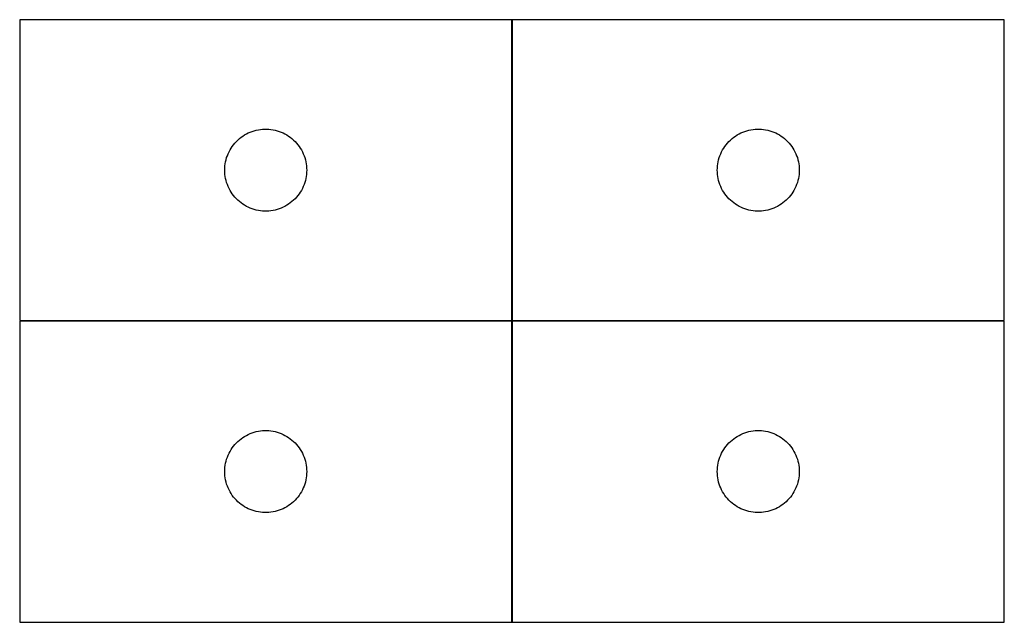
# Model space of a CAD drawing. Header units: millimetres. Extents: x 7 to 1493, y 7 to 488.
# Tile 2 of 5: x 23 to 383, y 267 to 488. Entities that reach past the tile are written whole.
import ezdxf

# ---------------------------------------------------------------- set-up
doc = ezdxf.new("R2010")
doc.units = ezdxf.units.MM
doc.layers.add('COMMON', color=5, linetype='CONTINUOUS', true_color=0x0000ff)
doc.layers.add('CUT', color=7, linetype='CONTINUOUS', true_color=0x000000)

msp = doc.modelspace()

# ---------------------------------------------------------------- linework, layer by layer
at = {"layer": 'COMMON'}
for p, q in [((202.987145, 487.691518), (202.987145, 377.691518)), ((202.887145, 377.591518), (22.887145, 377.591518)), ((202.987146, 267.491517), (202.987146, 377.491517)), ((203.087146, 377.591517), (383.087146, 377.591517)), ((136.338922, 267.384685), (202.887145, 267.384685)), ((203.087146, 267.384685), (383.087146, 267.384685))]:
    msp.add_line(p, q, dxfattribs=at)
at = {"layer": 'CUT'}
for p, q in [((202.887145, 487.691518), (22.887145, 487.691518)), ((22.887145, 487.691518), (22.887145, 377.691518)), ((202.887145, 377.691518), (202.887145, 487.691518)), ((383.087146, 487.691518), (203.087146, 487.691518)), ((203.087146, 487.691518), (203.087146, 377.691518)), ((383.087146, 377.691518), (383.087146, 487.691518)), ((107.236226, 446.586378), (107.959009, 446.858856)), ((107.959009, 446.858856), (108.69486, 447.093766)), ((108.69486, 447.093766), (109.441829, 447.290484)), ((109.441829, 447.290484), (110.197933, 447.448487)), ((110.197933, 447.448487), (110.961169, 447.567358)), ((110.961169, 447.567358), (111.729513, 447.646781)), ((111.729513, 447.646781), (112.500926, 447.686545)), ((112.500926, 447.686545), (113.273363, 447.686545)), ((113.273363, 447.686545), (114.044777, 447.646781)), ((114.044777, 447.646781), (114.81312, 447.567358)), ((114.81312, 447.567358), (115.576356, 447.448487)), ((115.576356, 447.448487), (116.332461, 447.290484)), ((116.332461, 447.290484), (117.079429, 447.093766)), ((117.079429, 447.093766), (117.81528, 446.858856)), ((117.81528, 446.858856), (118.538063, 446.586378)), ((287.436227, 446.586378), (288.15901, 446.858856)), ((288.15901, 446.858856), (288.894861, 447.093766)), ((288.894861, 447.093766), (289.64183, 447.290484)), ((289.64183, 447.290484), (290.397934, 447.448487)), ((290.397934, 447.448487), (291.16117, 447.567358)), ((291.16117, 447.567358), (291.929514, 447.646781)), ((291.929514, 447.646781), (292.700927, 447.686545)), ((292.700927, 447.686545), (293.473364, 447.686545)), ((293.473364, 447.686545), (294.244778, 447.646781)), ((294.244778, 447.646781), (295.013121, 447.567358)), ((295.013121, 447.567358), (295.776357, 447.448487)), ((295.776357, 447.448487), (296.532462, 447.290484)), ((296.532462, 447.290484), (297.27943, 447.093766)), ((297.27943, 447.093766), (298.015281, 446.858856)), ((298.015281, 446.858856), (298.738064, 446.586378)), ((101.620166, 442.5938), (102.144862, 443.16068)), ((102.144862, 443.16068), (102.698045, 443.699799)), ((102.698045, 443.699799), (103.278247, 444.209725)), ((103.278247, 444.209725), (103.88393, 444.689107)), ((103.88393, 444.689107), (104.513489, 445.136673)), ((104.513489, 445.136673), (105.165253, 445.551237)), ((105.165253, 445.551237), (105.837494, 445.9317)), ((105.837494, 445.9317), (106.528429, 446.277052)), ((106.528429, 446.277052), (107.236226, 446.586378)), ((118.538063, 446.586378), (119.245861, 446.277052)), ((119.245861, 446.277052), (119.936796, 445.9317)), ((119.936796, 445.9317), (120.609037, 445.551237)), ((120.609037, 445.551237), (121.2608, 445.136673)), ((121.2608, 445.136673), (121.890359, 444.689107)), ((121.890359, 444.689107), (122.496042, 444.209725)), ((122.496042, 444.209725), (123.076245, 443.699799)), ((123.076245, 443.699799), (123.629427, 443.16068)), ((123.629427, 443.16068), (124.154124, 442.5938)), ((281.820167, 442.5938), (282.344863, 443.16068)), ((282.344863, 443.16068), (282.898046, 443.699799)), ((282.898046, 443.699799), (283.478248, 444.209725)), ((283.478248, 444.209725), (284.083931, 444.689107)), ((284.083931, 444.689107), (284.71349, 445.136673)), ((284.71349, 445.136673), (285.365254, 445.551237)), ((285.365254, 445.551237), (286.037495, 445.9317)), ((286.037495, 445.9317), (286.72843, 446.277052)), ((286.72843, 446.277052), (287.436227, 446.586378)), ((298.738064, 446.586378), (299.445862, 446.277052)), ((299.445862, 446.277052), (300.136797, 445.9317)), ((300.136797, 445.9317), (300.809038, 445.551237)), ((300.809038, 445.551237), (301.460801, 445.136673)), ((301.460801, 445.136673), (302.09036, 444.689107)), ((302.09036, 444.689107), (302.696043, 444.209725)), ((302.696043, 444.209725), (303.276246, 443.699799)), ((303.276246, 443.699799), (303.829428, 443.16068)), ((303.829428, 443.16068), (304.354125, 442.5938)), ((99.469838, 439.397925), (99.832866, 440.079739)), ((99.832866, 440.079739), (100.230511, 440.741961)), ((100.230511, 440.741961), (100.66172, 441.382835)), ((100.66172, 441.382835), (101.125348, 442.00066)), ((101.125348, 442.00066), (101.620166, 442.5938)), ((124.154124, 442.5938), (124.648942, 442.00066)), ((124.648942, 442.00066), (125.11257, 441.382835)), ((125.11257, 441.382835), (125.543778, 440.741961)), ((125.543778, 440.741961), (125.941423, 440.079739)), ((125.941423, 440.079739), (126.304451, 439.397925)), ((279.669839, 439.397925), (280.032867, 440.079739)), ((280.032867, 440.079739), (280.430512, 440.741961)), ((280.430512, 440.741961), (280.861721, 441.382835)), ((280.861721, 441.382835), (281.325349, 442.00066)), ((281.325349, 442.00066), (281.820167, 442.5938)), ((304.354125, 442.5938), (304.848943, 442.00066)), ((304.848943, 442.00066), (305.312571, 441.382835)), ((305.312571, 441.382835), (305.743779, 440.741961)), ((305.743779, 440.741961), (306.141424, 440.079739)), ((306.141424, 440.079739), (306.504452, 439.397925)), ((98.204309, 435.759799), (98.381729, 436.511585)), ((98.381729, 436.511585), (98.597614, 437.253241)), ((98.597614, 437.253241), (98.851392, 437.982799)), ((98.851392, 437.982799), (99.142391, 438.698327)), ((99.142391, 438.698327), (99.469838, 439.397925)), ((126.304451, 439.397925), (126.631898, 438.698327)), ((126.631898, 438.698327), (126.922897, 437.982799)), ((126.922897, 437.982799), (127.176675, 437.253241)), ((127.176675, 437.253241), (127.392561, 436.511585)), ((127.392561, 436.511585), (127.56998, 435.759799)), ((278.40431, 435.759799), (278.58173, 436.511585)), ((278.58173, 436.511585), (278.797615, 437.253241)), ((278.797615, 437.253241), (279.051393, 437.982799)), ((279.051393, 437.982799), (279.342392, 438.698327)), ((279.342392, 438.698327), (279.669839, 439.397925)), ((306.504452, 439.397925), (306.831899, 438.698327)), ((306.831899, 438.698327), (307.122898, 437.982799)), ((307.122898, 437.982799), (307.376676, 437.253241)), ((307.376676, 437.253241), (307.592562, 436.511585)), ((307.592562, 436.511585), (307.769981, 435.759799)), ((97.887145, 432.691518), (97.907033, 433.463699)), ((97.907033, 431.919337), (97.887145, 432.691518)), ((97.907033, 433.463699), (97.966647, 434.233833)), ((97.966647, 434.233833), (98.065826, 434.999877)), ((98.065826, 434.999877), (98.204309, 435.759799)), ((127.56998, 435.759799), (127.708463, 434.999877)), ((127.708463, 434.999877), (127.807643, 434.233833)), ((127.807643, 434.233833), (127.867256, 433.463699)), ((127.867256, 433.463699), (127.887145, 432.691518)), ((127.887145, 432.691518), (127.867256, 431.919337)), ((278.087146, 432.691518), (278.107034, 433.463699)), ((278.107034, 431.919337), (278.087146, 432.691518)), ((278.107034, 433.463699), (278.166648, 434.233833)), ((278.166648, 434.233833), (278.265827, 434.999877)), ((278.265827, 434.999877), (278.40431, 435.759799)), ((307.769981, 435.759799), (307.908464, 434.999877)), ((307.908464, 434.999877), (308.007644, 434.233833)), ((308.007644, 434.233833), (308.067257, 433.463699)), ((308.067257, 433.463699), (308.087146, 432.691518)), ((308.087146, 432.691518), (308.067257, 431.919337)), ((97.966647, 431.149203), (97.907033, 431.919337)), ((98.065826, 430.383159), (97.966647, 431.149203)), ((98.204309, 429.623237), (98.065826, 430.383159)), ((98.381729, 428.871451), (98.204309, 429.623237)), ((98.597614, 428.129796), (98.381729, 428.871451)), ((127.392561, 428.871451), (127.176675, 428.129796)), ((127.56998, 429.623237), (127.392561, 428.871451)), ((127.708463, 430.383159), (127.56998, 429.623237)), ((127.807643, 431.149203), (127.708463, 430.383159)), ((127.867256, 431.919337), (127.807643, 431.149203)), ((278.166648, 431.149203), (278.107034, 431.919337)), ((278.265827, 430.383159), (278.166648, 431.149203)), ((278.40431, 429.623237), (278.265827, 430.383159)), ((278.58173, 428.871451), (278.40431, 429.623237)), ((278.797615, 428.129796), (278.58173, 428.871451)), ((307.592562, 428.871451), (307.376676, 428.129796)), ((307.769981, 429.623237), (307.592562, 428.871451)), ((307.908464, 430.383159), (307.769981, 429.623237)), ((308.007644, 431.149203), (307.908464, 430.383159)), ((308.067257, 431.919337), (308.007644, 431.149203)), ((98.851392, 427.400237), (98.597614, 428.129796)), ((99.142391, 426.684709), (98.851392, 427.400237)), ((99.469838, 425.985111), (99.142391, 426.684709)), ((99.832866, 425.303297), (99.469838, 425.985111)), ((100.230511, 424.641075), (99.832866, 425.303297)), ((125.941423, 425.303297), (125.543778, 424.641075)), ((126.304451, 425.985111), (125.941423, 425.303297)), ((126.631898, 426.684709), (126.304451, 425.985111)), ((126.922897, 427.400237), (126.631898, 426.684709)), ((127.176675, 428.129796), (126.922897, 427.400237)), ((279.051393, 427.400237), (278.797615, 428.129796)), ((279.342392, 426.684709), (279.051393, 427.400237)), ((279.669839, 425.985111), (279.342392, 426.684709)), ((280.032867, 425.303297), (279.669839, 425.985111)), ((280.430512, 424.641075), (280.032867, 425.303297)), ((306.141424, 425.303297), (305.743779, 424.641075)), ((306.504452, 425.985111), (306.141424, 425.303297)), ((306.831899, 426.684709), (306.504452, 425.985111)), ((307.122898, 427.400237), (306.831899, 426.684709)), ((307.376676, 428.129796), (307.122898, 427.400237)), ((100.66172, 424.000202), (100.230511, 424.641075)), ((101.125348, 423.382376), (100.66172, 424.000202)), ((101.620166, 422.789236), (101.125348, 423.382376)), ((102.144862, 422.222356), (101.620166, 422.789236)), ((102.698045, 421.683238), (102.144862, 422.222356)), ((103.278247, 421.173311), (102.698045, 421.683238)), ((123.076245, 421.683238), (122.496042, 421.173311)), ((123.629427, 422.222356), (123.076245, 421.683238)), ((124.154124, 422.789236), (123.629427, 422.222356)), ((124.648942, 423.382376), (124.154124, 422.789236)), ((125.11257, 424.000202), (124.648942, 423.382376)), ((125.543778, 424.641075), (125.11257, 424.000202)), ((280.861721, 424.000202), (280.430512, 424.641075)), ((281.325349, 423.382376), (280.861721, 424.000202)), ((281.820167, 422.789236), (281.325349, 423.382376)), ((282.344863, 422.222356), (281.820167, 422.789236)), ((282.898046, 421.683238), (282.344863, 422.222356)), ((283.478248, 421.173311), (282.898046, 421.683238)), ((303.276246, 421.683238), (302.696043, 421.173311)), ((303.829428, 422.222356), (303.276246, 421.683238)), ((304.354125, 422.789236), (303.829428, 422.222356)), ((304.848943, 423.382376), (304.354125, 422.789236)), ((305.312571, 424.000202), (304.848943, 423.382376)), ((305.743779, 424.641075), (305.312571, 424.000202)), ((103.88393, 420.693929), (103.278247, 421.173311)), ((104.513489, 420.246363), (103.88393, 420.693929)), ((105.165253, 419.831799), (104.513489, 420.246363)), ((105.837494, 419.451336), (105.165253, 419.831799)), ((106.528429, 419.105984), (105.837494, 419.451336)), ((107.236226, 418.796659), (106.528429, 419.105984)), ((107.959009, 418.52418), (107.236226, 418.796659)), ((108.69486, 418.28927), (107.959009, 418.52418)), ((109.441829, 418.092552), (108.69486, 418.28927)), ((110.197933, 417.934549), (109.441829, 418.092552)), ((110.961169, 417.815678), (110.197933, 417.934549)), ((115.576356, 417.934549), (114.81312, 417.815678)), ((116.332461, 418.092552), (115.576356, 417.934549)), ((117.079429, 418.28927), (116.332461, 418.092552)), ((117.81528, 418.52418), (117.079429, 418.28927)), ((118.538063, 418.796659), (117.81528, 418.52418)), ((119.245861, 419.105984), (118.538063, 418.796659)), ((119.936796, 419.451336), (119.245861, 419.105984)), ((120.609037, 419.831799), (119.936796, 419.451336)), ((121.2608, 420.246363), (120.609037, 419.831799)), ((121.890359, 420.693929), (121.2608, 420.246363)), ((122.496042, 421.173311), (121.890359, 420.693929)), ((284.083931, 420.693929), (283.478248, 421.173311)), ((284.71349, 420.246363), (284.083931, 420.693929)), ((285.365254, 419.831799), (284.71349, 420.246363)), ((286.037495, 419.451336), (285.365254, 419.831799)), ((286.72843, 419.105984), (286.037495, 419.451336)), ((287.436227, 418.796659), (286.72843, 419.105984)), ((288.15901, 418.52418), (287.436227, 418.796659)), ((288.894861, 418.28927), (288.15901, 418.52418)), ((289.64183, 418.092552), (288.894861, 418.28927)), ((290.397934, 417.934549), (289.64183, 418.092552)), ((291.16117, 417.815678), (290.397934, 417.934549)), ((295.776357, 417.934549), (295.013121, 417.815678)), ((296.532462, 418.092552), (295.776357, 417.934549)), ((297.27943, 418.28927), (296.532462, 418.092552)), ((298.015281, 418.52418), (297.27943, 418.28927)), ((298.738064, 418.796659), (298.015281, 418.52418)), ((299.445862, 419.105984), (298.738064, 418.796659)), ((300.136797, 419.451336), (299.445862, 419.105984)), ((300.809038, 419.831799), (300.136797, 419.451336)), ((301.460801, 420.246363), (300.809038, 419.831799)), ((302.09036, 420.693929), (301.460801, 420.246363)), ((302.696043, 421.173311), (302.09036, 420.693929)), ((111.729513, 417.736255), (110.961169, 417.815678)), ((112.500926, 417.696491), (111.729513, 417.736255)), ((113.273363, 417.696491), (112.500926, 417.696491)), ((114.044777, 417.736255), (113.273363, 417.696491)), ((114.81312, 417.815678), (114.044777, 417.736255)), ((291.929514, 417.736255), (291.16117, 417.815678)), ((292.700927, 417.696491), (291.929514, 417.736255)), ((293.473364, 417.696491), (292.700927, 417.696491)), ((294.244778, 417.736255), (293.473364, 417.696491)), ((295.013121, 417.815678), (294.244778, 417.736255)), ((22.887145, 377.691518), (202.887145, 377.691518)), ((202.887145, 377.491517), (22.887145, 377.491517)), ((22.887145, 377.491517), (22.887145, 267.491517)), ((202.887145, 267.491517), (202.887145, 377.491517)), ((203.087146, 377.691518), (383.087146, 377.691518)), ((383.087146, 377.491517), (203.087146, 377.491517)), ((203.087146, 377.491517), (203.087146, 267.491517)), ((383.087146, 267.491517), (383.087146, 377.491517)), ((104.513489, 334.936672), (105.165253, 335.351236)), ((105.165253, 335.351236), (105.837494, 335.731699)), ((105.837494, 335.731699), (106.528429, 336.077051)), ((106.528429, 336.077051), (107.236226, 336.386377)), ((107.236226, 336.386377), (107.959009, 336.658855)), ((107.959009, 336.658855), (108.69486, 336.893765)), ((108.69486, 336.893765), (109.441829, 337.090483)), ((109.441829, 337.090483), (110.197933, 337.248486)), ((110.197933, 337.248486), (110.961169, 337.367357)), ((110.961169, 337.367357), (111.729513, 337.44678)), ((111.729513, 337.44678), (112.500926, 337.486544)), ((112.500926, 337.486544), (113.273363, 337.486544)), ((113.273363, 337.486544), (114.044777, 337.44678)), ((114.044777, 337.44678), (114.81312, 337.367357)), ((114.81312, 337.367357), (115.576356, 337.248486)), ((115.576356, 337.248486), (116.332461, 337.090483)), ((116.332461, 337.090483), (117.079429, 336.893765)), ((117.079429, 336.893765), (117.81528, 336.658855)), ((117.81528, 336.658855), (118.538063, 336.386377)), ((118.538063, 336.386377), (119.245861, 336.077051)), ((119.245861, 336.077051), (119.936796, 335.731699)), ((119.936796, 335.731699), (120.609037, 335.351236)), ((120.609037, 335.351236), (121.2608, 334.936672)), ((284.71349, 334.936672), (285.365254, 335.351236)), ((285.365254, 335.351236), (286.037495, 335.731699)), ((286.037495, 335.731699), (286.72843, 336.077051)), ((286.72843, 336.077051), (287.436227, 336.386377)), ((287.436227, 336.386377), (288.15901, 336.658855)), ((288.15901, 336.658855), (288.894861, 336.893765)), ((288.894861, 336.893765), (289.64183, 337.090483)), ((289.64183, 337.090483), (290.397934, 337.248486)), ((290.397934, 337.248486), (291.16117, 337.367357)), ((291.16117, 337.367357), (291.929514, 337.44678)), ((291.929514, 337.44678), (292.700927, 337.486544)), ((292.700927, 337.486544), (293.473364, 337.486544)), ((293.473364, 337.486544), (294.244778, 337.44678)), ((294.244778, 337.44678), (295.013121, 337.367357)), ((295.013121, 337.367357), (295.776357, 337.248486)), ((295.776357, 337.248486), (296.532462, 337.090483)), ((296.532462, 337.090483), (297.27943, 336.893765)), ((297.27943, 336.893765), (298.015281, 336.658855)), ((298.015281, 336.658855), (298.738064, 336.386377)), ((298.738064, 336.386377), (299.445862, 336.077051)), ((299.445862, 336.077051), (300.136797, 335.731699)), ((300.136797, 335.731699), (300.809038, 335.351236)), ((300.809038, 335.351236), (301.460801, 334.936672)), ((100.66172, 331.182834), (101.125348, 331.800659)), ((101.125348, 331.800659), (101.620166, 332.393799)), ((101.620166, 332.393799), (102.144862, 332.960679)), ((102.144862, 332.960679), (102.698045, 333.499798)), ((102.698045, 333.499798), (103.278247, 334.009724)), ((103.278247, 334.009724), (103.88393, 334.489106)), ((103.88393, 334.489106), (104.513489, 334.936672)), ((121.2608, 334.936672), (121.890359, 334.489106)), ((121.890359, 334.489106), (122.496042, 334.009724)), ((122.496042, 334.009724), (123.076245, 333.499798)), ((123.076245, 333.499798), (123.629427, 332.960679)), ((123.629427, 332.960679), (124.154124, 332.393799)), ((124.154124, 332.393799), (124.648942, 331.800659)), ((124.648942, 331.800659), (125.11257, 331.182834)), ((280.861721, 331.182834), (281.325349, 331.800659)), ((281.325349, 331.800659), (281.820167, 332.393799)), ((281.820167, 332.393799), (282.344863, 332.960679)), ((282.344863, 332.960679), (282.898046, 333.499798)), ((282.898046, 333.499798), (283.478248, 334.009724)), ((283.478248, 334.009724), (284.083931, 334.489106)), ((284.083931, 334.489106), (284.71349, 334.936672)), ((301.460801, 334.936672), (302.09036, 334.489106)), ((302.09036, 334.489106), (302.696043, 334.009724)), ((302.696043, 334.009724), (303.276246, 333.499798)), ((303.276246, 333.499798), (303.829428, 332.960679)), ((303.829428, 332.960679), (304.354125, 332.393799)), ((304.354125, 332.393799), (304.848943, 331.800659)), ((304.848943, 331.800659), (305.312571, 331.182834)), ((98.597614, 327.05324), (98.851392, 327.782798)), ((98.851392, 327.782798), (99.142391, 328.498326)), ((99.142391, 328.498326), (99.469838, 329.197924)), ((99.469838, 329.197924), (99.832866, 329.879738)), ((99.832866, 329.879738), (100.230511, 330.54196)), ((100.230511, 330.54196), (100.66172, 331.182834)), ((125.11257, 331.182834), (125.543778, 330.54196)), ((125.543778, 330.54196), (125.941423, 329.879738)), ((125.941423, 329.879738), (126.304451, 329.197924)), ((126.304451, 329.197924), (126.631898, 328.498326)), ((126.631898, 328.498326), (126.922897, 327.782798)), ((126.922897, 327.782798), (127.176675, 327.05324)), ((278.797615, 327.05324), (279.051393, 327.782798)), ((279.051393, 327.782798), (279.342392, 328.498326)), ((279.342392, 328.498326), (279.669839, 329.197924)), ((279.669839, 329.197924), (280.032867, 329.879738)), ((280.032867, 329.879738), (280.430512, 330.54196)), ((280.430512, 330.54196), (280.861721, 331.182834)), ((305.312571, 331.182834), (305.743779, 330.54196)), ((305.743779, 330.54196), (306.141424, 329.879738)), ((306.141424, 329.879738), (306.504452, 329.197924)), ((306.504452, 329.197924), (306.831899, 328.498326)), ((306.831899, 328.498326), (307.122898, 327.782798)), ((307.122898, 327.782798), (307.376676, 327.05324)), ((97.966647, 324.033832), (98.065826, 324.799876)), ((98.065826, 324.799876), (98.204309, 325.559798)), ((98.204309, 325.559798), (98.381729, 326.311584)), ((98.381729, 326.311584), (98.597614, 327.05324)), ((127.176675, 327.05324), (127.392561, 326.311584)), ((127.392561, 326.311584), (127.56998, 325.559798)), ((127.56998, 325.559798), (127.708463, 324.799876)), ((127.708463, 324.799876), (127.807643, 324.033832)), ((278.166648, 324.033832), (278.265827, 324.799876)), ((278.265827, 324.799876), (278.40431, 325.559798)), ((278.40431, 325.559798), (278.58173, 326.311584)), ((278.58173, 326.311584), (278.797615, 327.05324)), ((307.376676, 327.05324), (307.592562, 326.311584)), ((307.592562, 326.311584), (307.769981, 325.559798)), ((307.769981, 325.559798), (307.908464, 324.799876)), ((307.908464, 324.799876), (308.007644, 324.033832)), ((97.887145, 322.491517), (97.907033, 323.263698)), ((97.907033, 321.719336), (97.887145, 322.491517)), ((97.907033, 323.263698), (97.966647, 324.033832)), ((97.966647, 320.949202), (97.907033, 321.719336)), ((98.065826, 320.183158), (97.966647, 320.949202)), ((127.807643, 320.949202), (127.708463, 320.183158)), ((127.807643, 324.033832), (127.867256, 323.263698)), ((127.867256, 321.719336), (127.807643, 320.949202)), ((127.867256, 323.263698), (127.887145, 322.491517)), ((127.887145, 322.491517), (127.867256, 321.719336)), ((278.087146, 322.491517), (278.107034, 323.263698)), ((278.107034, 321.719336), (278.087146, 322.491517)), ((278.107034, 323.263698), (278.166648, 324.033832)), ((278.166648, 320.949202), (278.107034, 321.719336)), ((278.265827, 320.183158), (278.166648, 320.949202)), ((308.007644, 320.949202), (307.908464, 320.183158)), ((308.007644, 324.033832), (308.067257, 323.263698)), ((308.067257, 321.719336), (308.007644, 320.949202)), ((308.067257, 323.263698), (308.087146, 322.491517)), ((308.087146, 322.491517), (308.067257, 321.719336)), ((98.204309, 319.423236), (98.065826, 320.183158)), ((98.381729, 318.67145), (98.204309, 319.423236)), ((98.597614, 317.929795), (98.381729, 318.67145)), ((98.851392, 317.200236), (98.597614, 317.929795)), ((99.142391, 316.484708), (98.851392, 317.200236)), ((126.922897, 317.200236), (126.631898, 316.484708)), ((127.176675, 317.929795), (126.922897, 317.200236)), ((127.392561, 318.67145), (127.176675, 317.929795)), ((127.56998, 319.423236), (127.392561, 318.67145)), ((127.708463, 320.183158), (127.56998, 319.423236)), ((278.40431, 319.423236), (278.265827, 320.183158)), ((278.58173, 318.67145), (278.40431, 319.423236)), ((278.797615, 317.929795), (278.58173, 318.67145)), ((279.051393, 317.200236), (278.797615, 317.929795)), ((279.342392, 316.484708), (279.051393, 317.200236)), ((307.122898, 317.200236), (306.831899, 316.484708)), ((307.376676, 317.929795), (307.122898, 317.200236)), ((307.592562, 318.67145), (307.376676, 317.929795)), ((307.769981, 319.423236), (307.592562, 318.67145)), ((307.908464, 320.183158), (307.769981, 319.423236)), ((99.469838, 315.78511), (99.142391, 316.484708)), ((99.832866, 315.103296), (99.469838, 315.78511)), ((100.230511, 314.441074), (99.832866, 315.103296)), ((100.66172, 313.800201), (100.230511, 314.441074)), ((101.125348, 313.182375), (100.66172, 313.800201)), ((125.11257, 313.800201), (124.648942, 313.182375)), ((125.543778, 314.441074), (125.11257, 313.800201)), ((125.941423, 315.103296), (125.543778, 314.441074)), ((126.304451, 315.78511), (125.941423, 315.103296)), ((126.631898, 316.484708), (126.304451, 315.78511)), ((279.669839, 315.78511), (279.342392, 316.484708)), ((280.032867, 315.103296), (279.669839, 315.78511)), ((280.430512, 314.441074), (280.032867, 315.103296)), ((280.861721, 313.800201), (280.430512, 314.441074)), ((281.325349, 313.182375), (280.861721, 313.800201)), ((305.312571, 313.800201), (304.848943, 313.182375)), ((305.743779, 314.441074), (305.312571, 313.800201)), ((306.141424, 315.103296), (305.743779, 314.441074)), ((306.504452, 315.78511), (306.141424, 315.103296)), ((306.831899, 316.484708), (306.504452, 315.78511)), ((101.620166, 312.589235), (101.125348, 313.182375)), ((102.144862, 312.022355), (101.620166, 312.589235)), ((102.698045, 311.483237), (102.144862, 312.022355)), ((103.278247, 310.97331), (102.698045, 311.483237)), ((103.88393, 310.493928), (103.278247, 310.97331)), ((104.513489, 310.046362), (103.88393, 310.493928)), ((105.165253, 309.631798), (104.513489, 310.046362)), ((121.2608, 310.046362), (120.609037, 309.631798)), ((121.890359, 310.493928), (121.2608, 310.046362)), ((122.496042, 310.97331), (121.890359, 310.493928)), ((123.076245, 311.483237), (122.496042, 310.97331)), ((123.629427, 312.022355), (123.076245, 311.483237)), ((124.154124, 312.589235), (123.629427, 312.022355)), ((124.648942, 313.182375), (124.154124, 312.589235)), ((281.820167, 312.589235), (281.325349, 313.182375)), ((282.344863, 312.022355), (281.820167, 312.589235)), ((282.898046, 311.483237), (282.344863, 312.022355)), ((283.478248, 310.97331), (282.898046, 311.483237)), ((284.083931, 310.493928), (283.478248, 310.97331)), ((284.71349, 310.046362), (284.083931, 310.493928)), ((285.365254, 309.631798), (284.71349, 310.046362)), ((301.460801, 310.046362), (300.809038, 309.631798)), ((302.09036, 310.493928), (301.460801, 310.046362)), ((302.696043, 310.97331), (302.09036, 310.493928)), ((303.276246, 311.483237), (302.696043, 310.97331)), ((303.829428, 312.022355), (303.276246, 311.483237)), ((304.354125, 312.589235), (303.829428, 312.022355)), ((304.848943, 313.182375), (304.354125, 312.589235)), ((105.837494, 309.251335), (105.165253, 309.631798)), ((106.528429, 308.905983), (105.837494, 309.251335)), ((107.236226, 308.596658), (106.528429, 308.905983)), ((107.959009, 308.324179), (107.236226, 308.596658)), ((108.69486, 308.089269), (107.959009, 308.324179)), ((109.441829, 307.892551), (108.69486, 308.089269)), ((110.197933, 307.734548), (109.441829, 307.892551)), ((110.961169, 307.615677), (110.197933, 307.734548)), ((111.729513, 307.536254), (110.961169, 307.615677)), ((112.500926, 307.49649), (111.729513, 307.536254)), ((113.273363, 307.49649), (112.500926, 307.49649)), ((114.044777, 307.536254), (113.273363, 307.49649)), ((114.81312, 307.615677), (114.044777, 307.536254)), ((115.576356, 307.734548), (114.81312, 307.615677)), ((116.332461, 307.892551), (115.576356, 307.734548)), ((117.079429, 308.089269), (116.332461, 307.892551)), ((117.81528, 308.324179), (117.079429, 308.089269)), ((118.538063, 308.596658), (117.81528, 308.324179)), ((119.245861, 308.905983), (118.538063, 308.596658)), ((119.936796, 309.251335), (119.245861, 308.905983)), ((120.609037, 309.631798), (119.936796, 309.251335)), ((286.037495, 309.251335), (285.365254, 309.631798)), ((286.72843, 308.905983), (286.037495, 309.251335)), ((287.436227, 308.596658), (286.72843, 308.905983)), ((288.15901, 308.324179), (287.436227, 308.596658)), ((288.894861, 308.089269), (288.15901, 308.324179)), ((289.64183, 307.892551), (288.894861, 308.089269)), ((290.397934, 307.734548), (289.64183, 307.892551)), ((291.16117, 307.615677), (290.397934, 307.734548)), ((291.929514, 307.536254), (291.16117, 307.615677)), ((292.700927, 307.49649), (291.929514, 307.536254)), ((293.473364, 307.49649), (292.700927, 307.49649)), ((294.244778, 307.536254), (293.473364, 307.49649)), ((295.013121, 307.615677), (294.244778, 307.536254)), ((295.776357, 307.734548), (295.013121, 307.615677)), ((296.532462, 307.892551), (295.776357, 307.734548)), ((297.27943, 308.089269), (296.532462, 307.892551)), ((298.015281, 308.324179), (297.27943, 308.089269)), ((298.738064, 308.596658), (298.015281, 308.324179)), ((299.445862, 308.905983), (298.738064, 308.596658)), ((300.136797, 309.251335), (299.445862, 308.905983)), ((300.809038, 309.631798), (300.136797, 309.251335)), ((22.887145, 267.491517), (202.887145, 267.491517)), ((203.087146, 267.491517), (383.087146, 267.491517))]:
    msp.add_line(p, q, dxfattribs=at)

doc.saveas('drawing.dxf')
